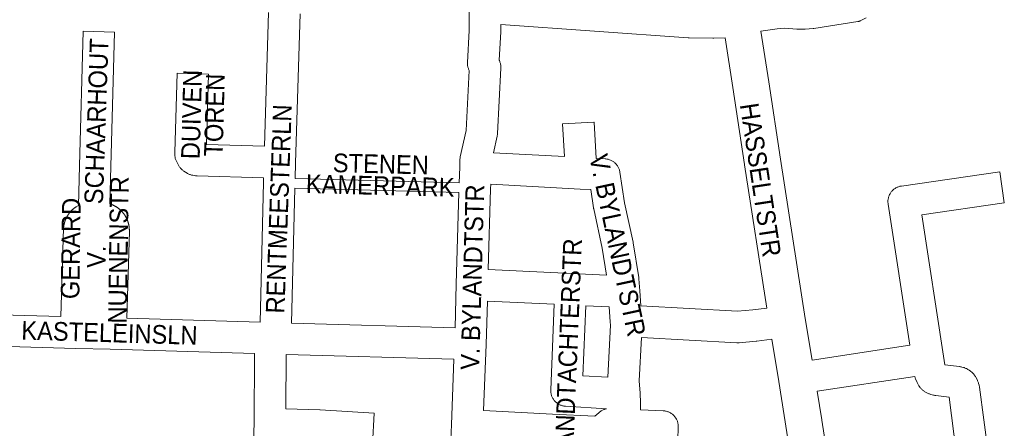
# Model space of a CAD drawing. Header units: metres. Extents: x 123819 to 142731, y 393440 to 405763.
# Tile 184 of 256: x 132969 to 133375, y 397836 to 398005. Entities that reach past the tile are written whole.
import ezdxf
from ezdxf.enums import TextEntityAlignment as Align

# ---------------------------------------------------------------- set-up
doc = ezdxf.new("R2010")
doc.units = ezdxf.units.M
doc.header["$MEASUREMENT"] = 0
for name, color, linetype, lineweight in [('gs-anno-wegen algemeen tekst', 7, 'Continuous', 0), ('gs-knt-aanvullende hoofdweg', 7, 'Continuous', 0), ('gs-knt-fietspaden', 7, 'Continuous', 0), ('gs-knt-paden', 7, 'Continuous', 0), ('gs-knt-wegen algemeen', 7, 'Continuous', 0)]:
    doc.layers.add(name, color=color, linetype=linetype, lineweight=lineweight)
doc.styles.add('Style-Arial', font='arial.ttf')

msp = doc.modelspace()

# ---------------------------------------------------------------- linework, layer by layer
at = {"layer": 'gs-knt-aanvullende hoofdweg', "color": 7, "linetype": 'Continuous', "flags": 128}
for points in [[(133277.31, 397885.67), (133268.14, 397944.9), (133268.13, 397944.94), (133263.37, 397976.82), (133260.13, 397997.35)], [(133274.92, 398000.02), (133278.21, 397979.13), (133278.22, 397979.07), (133282.98, 397947.18), (133293.17, 397881.43), (133296.06, 397864.15)], [(133290.84, 397791.4), (133291.46, 397792.34), (133291.89, 397793.31), (133291.83, 397794.48), (133290.17, 397804.99), (133290.17, 397805.01), (133289.6, 397808.72), (133289.59, 397808.75), (133282.3, 397855.38), (133282.29, 397855.39), (133279.38, 397872.81)], [(133298.16, 397851.3), (133300.06, 397839.46), (133300.07, 397839.41), (133304.44, 397811.06)]]:
    msp.add_lwpolyline(points, dxfattribs=at)
at = {"layer": 'gs-knt-fietspaden', "color": 7, "linetype": 'Continuous', "flags": 128}
msp.add_lwpolyline([(133318.39, 398005.49), (133315.92, 398004.31), (133315.76, 398004.24), (133315.61, 398004.18), (133315.45, 398004.13), (133315.29, 398004.08), (133315.13, 398004.04), (133314.96, 398004.01), (133296.81, 398001.13), (133296.64, 398001.11), (133296.47, 398001.1), (133293.16, 398000.9), (133293.04, 398000.89), (133292.91, 398000.89), (133289.92, 398000.92), (133289.76, 398000.93), (133284.71, 398001.22), (133281.69, 398000.99), (133274.92, 398000.02)], dxfattribs=at)
at = {"layer": 'gs-knt-paden', "color": 7, "linetype": 'Continuous', "flags": 128}
for points in [[(133082.5, 397939.25), (133150.31, 397937.36)], [(133150.19, 397933.35), (133082.41, 397935.23)]]:
    msp.add_lwpolyline(points, dxfattribs=at)
at = {"layer": 'gs-knt-wegen algemeen', "color": 7, "linetype": 'Continuous', "flags": 128}
for points in [[(133150.31, 397937.36), (133150.49, 397943.83), (133150.57, 397946.91), (133150.59, 397947.22), (133150.62, 397947.53), (133150.67, 397947.84), (133150.73, 397948.15), (133153.14, 397958.97), (133154.4, 397983.81), (133154.3, 397984.04), (133154.18, 397984.3), (133154.07, 397984.57), (133153.98, 397984.85), (133153.9, 397985.13), (133153.83, 397985.41), (133153.77, 397985.7), (133153.73, 397985.99), (133153.7, 397986.28), (133153.68, 397986.57), (133153.68, 397986.86), (133153.69, 397987.16), (133154.4, 398000.36), (133154.39, 398009.76), (133154.39, 398011.1)], [(133069.84, 397952.51), (133071.53, 398007.73)], [(133084.54, 398007.22), (133082.66, 397945.64), (133082.5, 397939.25)], [(133260.13, 397997.35), (133255.4, 397997.12), (133255.2, 397997.11), (133255, 397997.11), (133245.23, 397997.24), (133245.04, 397997.24), (133244.85, 397997.25), (133167.42, 398002.77), (133167.42, 398000.2), (133167.42, 398000.02), (133167.41, 397999.84), (133166.78, 397988.09), (133166.88, 397987.88), (133167.01, 397987.59), (133167.12, 397987.29), (133167.22, 397986.99), (133167.31, 397986.68), (133167.37, 397986.37), (133167.43, 397986.05), (133167.47, 397985.74), (133167.49, 397985.42), (133167.5, 397985.1), (133167.49, 397984.78), (133166.12, 397957.76), (133166.1, 397957.49), (133166.07, 397957.22), (133166.03, 397956.94), (133165.97, 397956.67), (133164.43, 397949.77)], [(133205.97, 397962.51), (133206.82, 397947.52), (133210.58, 397947.31), (133210.89, 397947.28), (133211.21, 397947.24), (133211.52, 397947.19), (133211.83, 397947.12), (133212.13, 397947.03), (133212.43, 397946.93), (133212.72, 397946.81), (133213.01, 397946.69), (133213.29, 397946.54), (133213.57, 397946.39), (133213.84, 397946.22), (133214.09, 397946.03), (133214.34, 397945.84), (133214.58, 397945.63), (133214.81, 397945.42), (133215.03, 397945.19), (133215.24, 397944.95), (133215.43, 397944.7), (133215.61, 397944.44), (133215.78, 397944.17), (133215.94, 397943.9), (133216.08, 397943.62), (133216.21, 397943.33), (133216.33, 397943.04), (133216.43, 397942.74), (133216.52, 397942.43), (133216.59, 397942.13), (133216.64, 397941.81), (133218.61, 397929.2), (133222.09, 397912.96), (133222.13, 397912.79), (133222.15, 397912.62), (133224.43, 397898.32), (133224.47, 397898.03), (133224.5, 397897.73), (133224.84, 397892.81), (133225.26, 397886.54), (133265.18, 397884.33), (133271.6, 397884.9), (133277.31, 397885.67)], [(132985.77, 397882.24), (132986.84, 397918.62), (132986.85, 397918.93), (132986.88, 397919.24), (132986.9, 397919.37), (132986.92, 397919.49), (132986.94, 397919.61), (132986.96, 397919.74), (132986.98, 397919.86), (132987, 397919.99), (132987.03, 397920.11), (132987.05, 397920.24), (132987.08, 397920.36), (132987.11, 397920.48), (132987.14, 397920.61), (132987.17, 397920.73), (132987.2, 397920.85), (132987.24, 397920.97), (132987.27, 397921.09), (132987.31, 397921.21), (132987.31, 397921.22), (132987.35, 397921.34), (132987.39, 397921.46), (132987.43, 397921.58), (132987.47, 397921.7), (132987.51, 397921.82), (132987.56, 397921.93), (132987.6, 397922.05), (132987.65, 397922.16), (132987.65, 397922.18), (132987.7, 397922.29), (132987.75, 397922.41), (132987.8, 397922.52), (132987.85, 397922.64), (132987.91, 397922.75), (132987.96, 397922.86), (132988.02, 397922.98), (132988.07, 397923.09), (132988.13, 397923.2), (132988.19, 397923.32), (132988.25, 397923.43), (132988.31, 397923.54), (132988.38, 397923.65), (132988.44, 397923.75), (132988.51, 397923.86), (132988.57, 397923.97), (132988.64, 397924.08), (132988.71, 397924.18), (132988.78, 397924.29), (132988.85, 397924.39), (132988.92, 397924.5), (132989, 397924.6), (132989.07, 397924.7), (132989.15, 397924.8), (132989.23, 397924.9), (132989.3, 397925), (132989.38, 397925.1), (132989.46, 397925.2), (132989.54, 397925.29), (132989.62, 397925.39), (132989.71, 397925.48), (132989.8, 397925.58), (132989.88, 397925.68), (132989.97, 397925.77), (132990.05, 397925.86), (132990.14, 397925.95), (132990.23, 397926.04), (132990.32, 397926.12), (132990.41, 397926.21), (132990.5, 397926.3), (132990.51, 397926.31), (132990.61, 397926.39), (132990.7, 397926.48), (132990.79, 397926.56), (132990.89, 397926.64), (132990.98, 397926.72), (132991.08, 397926.8), (132991.17, 397926.88), (132991.28, 397926.96), (132991.38, 397927.04), (132991.48, 397927.11), (132991.58, 397927.19), (132991.68, 397927.26), (132991.79, 397927.33), (132991.89, 397927.41), (132991.99, 397927.48), (132992.1, 397927.55), (132992.97, 397928.06), (132993.41, 397944.46)], [(132993.41, 397944.46), (132993.41, 397944.46), (132993.41, 397944.46)], [(132993.41, 397944.46), (132993.41, 397944.46), (132993.41, 397944.46)], [(133006.43, 397944.1), (133006.01, 397928.69), (133006.12, 397928.66), (133006.24, 397928.62), (133006.35, 397928.58), (133006.47, 397928.53), (133006.58, 397928.49), (133006.7, 397928.45), (133006.81, 397928.4), (133006.93, 397928.36), (133006.95, 397928.35), (133007.06, 397928.3), (133007.17, 397928.25), (133007.28, 397928.2), (133007.39, 397928.15), (133007.5, 397928.1), (133007.61, 397928.05), (133007.71, 397927.99), (133007.82, 397927.94), (133007.85, 397927.93), (133007.95, 397927.87), (133008.06, 397927.81), (133008.17, 397927.75), (133008.27, 397927.69), (133008.38, 397927.63), (133008.48, 397927.57), (133008.58, 397927.51), (133008.68, 397927.44), (133008.7, 397927.43), (133008.8, 397927.37), (133008.9, 397927.3), (133009.01, 397927.23), (133009.11, 397927.16), (133009.21, 397927.09), (133009.31, 397927.02), (133009.41, 397926.95), (133009.5, 397926.87), (133009.6, 397926.79), (133009.7, 397926.72), (133009.79, 397926.64), (133009.89, 397926.56), (133009.98, 397926.48), (133010.07, 397926.41), (133010.17, 397926.32), (133010.26, 397926.24), (133010.27, 397926.23), (133010.36, 397926.15), (133010.45, 397926.06), (133010.54, 397925.98), (133010.62, 397925.89), (133010.71, 397925.81), (133010.79, 397925.72), (133010.88, 397925.64), (133010.96, 397925.55), (133010.98, 397925.53), (133011.06, 397925.44), (133011.14, 397925.35), (133011.22, 397925.26), (133011.3, 397925.16), (133011.38, 397925.07), (133011.46, 397924.97), (133011.53, 397924.88), (133011.61, 397924.78), (133011.69, 397924.68), (133011.76, 397924.58), (133011.83, 397924.48), (133011.91, 397924.38), (133011.98, 397924.28), (133012.05, 397924.18), (133012.11, 397924.08), (133012.18, 397923.97), (133012.25, 397923.87), (133012.31, 397923.76), (133012.38, 397923.66), (133012.44, 397923.56), (133012.5, 397923.45), (133012.56, 397923.35), (133012.62, 397923.24), (133012.68, 397923.13), (133012.69, 397923.11), (133012.75, 397923), (133012.8, 397922.89), (133012.85, 397922.79), (133012.91, 397922.68), (133012.96, 397922.57), (133013.01, 397922.46), (133013.06, 397922.35), (133013.1, 397922.24), (133013.11, 397922.21), (133013.16, 397922.1), (133013.21, 397921.99), (133013.25, 397921.87), (133013.3, 397921.76), (133013.34, 397921.65), (133013.38, 397921.53), (133013.42, 397921.41), (133013.46, 397921.3), (133013.5, 397921.18), (133013.53, 397921.06), (133013.57, 397920.94), (133013.6, 397920.83), (133013.63, 397920.71), (133013.66, 397920.59), (133013.69, 397920.47), (133013.72, 397920.35), (133013.75, 397920.22), (133013.78, 397920.1), (133013.8, 397919.98), (133013.83, 397919.86), (133013.85, 397919.74), (133013.87, 397919.62), (133013.89, 397919.5), (133013.91, 397919.38), (133013.91, 397919.36), (133013.93, 397919.24), (133013.94, 397919.12), (133013.96, 397919), (133013.97, 397918.88), (133013.98, 397918.76), (133013.99, 397918.64), (133014, 397918.52), (133014.01, 397918.38), (133014.01, 397918.25), (133014.02, 397918.13), (133014.02, 397918.01), (133014.03, 397917.89), (133014.03, 397917.76), (133014.03, 397917.64), (133014.03, 397917.52), (133014.02, 397917.4), (133014.02, 397917.39), (133014.02, 397917.39)], [(133006.43, 397944.11), (133006.43, 397944.11), (133006.43, 397944.1)], [(133006.43, 397944.11), (133006.43, 397944.11), (133006.43, 397944.1)], [(133068.05, 397879.87), (133069.44, 397937.58), (133069.49, 397939.49)], [(133163.32, 397936.8), (133163.27, 397934.99), (133162.29, 397901.54)], [(133162.29, 397901.54), (133211.1, 397899.23), (133209.32, 397910.4), (133205.84, 397926.65), (133205.81, 397926.83), (133205.78, 397927.01), (133204.59, 397934.61), (133200.29, 397934.85), (133163.32, 397936.8)], [(133082.41, 397935.23), (133081.06, 397879.49)], [(133148.56, 397877.53), (133149.09, 397895.53), (133150.19, 397933.35)], [(133014.02, 397917.39), (133012.99, 397881.46)], [(133161.91, 397888.53), (133161.39, 397870.58), (133160.33, 397843.39)], [(133160.33, 397843.39), (133188.8, 397841.85), (133206.36, 397840.99), (133207.94, 397842.45), (133208.17, 397842.65), (133208.41, 397842.84), (133208.65, 397843.02), (133208.9, 397843.19), (133209.16, 397843.34), (133209.43, 397843.48), (133209.7, 397843.61), (133209.98, 397843.73), (133210.26, 397843.83), (133210.55, 397843.92), (133210.84, 397844), (133211.07, 397844.05), (133194.19, 397845.13), (133193.88, 397845.16), (133193.56, 397845.2), (133193.25, 397845.26), (133192.95, 397845.33), (133192.64, 397845.42), (133192.35, 397845.52), (133192.05, 397845.63), (133191.76, 397845.76), (133191.48, 397845.91), (133191.21, 397846.07), (133190.94, 397846.24), (133190.69, 397846.42), (133190.44, 397846.61), (133190.2, 397846.82), (133189.97, 397847.04), (133189.76, 397847.27), (133189.55, 397847.51), (133189.36, 397847.76), (133189.18, 397848.01), (133189.01, 397848.28), (133188.85, 397848.55), (133188.71, 397848.84), (133188.58, 397849.12), (133188.47, 397849.42), (133188.37, 397849.72), (133188.28, 397850.02), (133188.21, 397850.33), (133188.16, 397850.64), (133188.12, 397850.95), (133188.09, 397851.27), (133188.08, 397851.58), (133188.09, 397851.9), (133189.54, 397887.22), (133161.91, 397888.53)], [(132948.62, 397883.71), (132950.99, 397883.22), (132985.77, 397882.24)], [(133201.36, 397857.74), (133211.72, 397857.1), (133212.74, 397878.67), (133212.66, 397879.92), (133212.24, 397886.14), (133202.55, 397886.6), (133201.36, 397857.74)], [(133012.99, 397881.46), (133068.05, 397879.87)], [(133081.06, 397879.49), (133148.56, 397877.53)], [(133065.77, 397866.91), (133006.1, 397868.63), (132991.9, 397869.04), (132950.05, 397870.22), (132949.76, 397870.23), (132949.48, 397870.26), (132949.19, 397870.3), (132948.91, 397870.35), (132940.61, 397872.07), (132940.56, 397872.08), (132933.38, 397873.63), (132892.69, 397874.9)], [(133064.52, 397809.89), (133065.62, 397837.93), (133065.77, 397866.91)], [(133148.12, 397864.52), (133078.79, 397866.53)], [(133146.83, 397831.36), (133147.07, 397837.49), (133148.12, 397864.52)], [(133355.58, 397826.13), (133352.61, 397848.91), (133347.11, 397849.55), (133346.81, 397849.59), (133346.51, 397849.64), (133346.21, 397849.72), (133345.15, 397849.99), (133344.86, 397850.08), (133344.56, 397850.18), (133344.27, 397850.29), (133343.99, 397850.42), (133343.14, 397850.83), (133342.88, 397850.96), (133342.62, 397851.11), (133342.38, 397851.26), (133342.14, 397851.43), (133341.9, 397851.6), (133341.68, 397851.79), (133341.47, 397851.99), (133341.26, 397852.19), (133341.06, 397852.41), (133340.87, 397852.63), (133340.7, 397852.86), (133340.18, 397853.58), (133340.01, 397853.83), (133339.84, 397854.08), (133339.7, 397854.35), (133339.56, 397854.62), (133339.44, 397854.89), (133338.8, 397856.42), (133338.68, 397856.71), (133338.58, 397857.01), (133338.5, 397857.31), (133338.47, 397857.44), (133298.16, 397851.3)], [(133363.34, 397857.67), (133363.5, 397857.41), (133363.65, 397857.15), (133364.32, 397855.88), (133364.44, 397855.63), (133364.56, 397855.37), (133364.66, 397855.1), (133364.76, 397854.83), (133364.84, 397854.56), (133365.04, 397853.84), (133365.11, 397853.55), (133365.17, 397853.26), (133365.21, 397852.96), (133368.73, 397826.04)]]:
    msp.add_lwpolyline(points, dxfattribs=at)
for points in [[(132993.41, 397944.46), (132994.91, 398000.03, -0.385658), (132994.92, 398000.04), (133007.92, 397999.69, -0.385656), (133007.93, 397999.68), (133006.43, 397944.11)], [(133069.49, 397939.49), (133041.99, 397940.28), (133041.69, 397940.29), (133041.38, 397940.32), (133041.08, 397940.37), (133040.26, 397940.51), (133039.98, 397940.56), (133039.7, 397940.63), (133039.42, 397940.71), (133039.15, 397940.8), (133038.88, 397940.9), (133038.61, 397941.02), (133038.36, 397941.14), (133038.1, 397941.28), (133037.86, 397941.43), (133036.56, 397942.25), (133036.31, 397942.42), (133036.06, 397942.61), (133035.83, 397942.8), (133035.6, 397943), (133035.38, 397943.22), (133035.17, 397943.44), (133034.97, 397943.68), (133034.79, 397943.92), (133034.62, 397944.17), (133034.45, 397944.43), (133034.3, 397944.7), (133033.59, 397946.05), (133033.44, 397946.34), (133033.32, 397946.62), (133033.2, 397946.92), (133033.11, 397947.22), (133033.02, 397947.52), (133032.95, 397947.83), (133032.9, 397948.14), (133032.86, 397948.45), (133032.78, 397949.22), (133032.76, 397949.5), (133032.75, 397949.78), (133032.75, 397950.06), (133033.71, 397982.65, -0.385571), (133033.72, 397982.66), (133046.71, 397982.28, -0.385572), (133046.72, 397982.27), (133045.87, 397953.19), (133069.84, 397952.51)], [(133164.43, 397949.77), (133193.73, 397948.23), (133192.97, 397961.78, -0.355579), (133192.98, 397961.79), (133205.96, 397962.52, -0.355578), (133205.97, 397962.51)], [(133296.06, 397864.15), (133336.43, 397870.3), (133327.45, 397928.65), (133327.41, 397928.96), (133327.39, 397929.27), (133327.38, 397929.58), (133327.38, 397929.9), (133327.4, 397930.21), (133327.44, 397930.52), (133327.49, 397930.82), (133327.55, 397931.13), (133327.63, 397931.43), (133327.72, 397931.73), (133327.83, 397932.02), (133327.95, 397932.31), (133328.08, 397932.59), (133328.23, 397932.86), (133328.39, 397933.13), (133328.56, 397933.39), (133328.75, 397933.64), (133328.95, 397933.88), (133329.15, 397934.11), (133329.37, 397934.33), (133329.6, 397934.54), (133329.84, 397934.74), (133330.09, 397934.93), (133330.35, 397935.11), (133330.61, 397935.27), (133330.89, 397935.42), (133331.17, 397935.56), (133331.45, 397935.68), (133331.74, 397935.79), (133332.04, 397935.88), (133332.34, 397935.97), (133332.64, 397936.03), (133332.95, 397936.09), (133373.56, 397941.99, -0.370056), (133373.57, 397941.99), (133375.45, 397929.12, -0.370056), (133375.44, 397929.11), (133341.32, 397924.15), (133350.29, 397865.85), (133350.87, 397862.22), (133356.88, 397861.52), (133357.12, 397861.48), (133357.36, 397861.44), (133357.6, 397861.39), (133357.84, 397861.33), (133358.57, 397861.13), (133358.82, 397861.06), (133359.06, 397860.98), (133359.3, 397860.88), (133359.54, 397860.78), (133359.77, 397860.67), (133360.2, 397860.45), (133360.44, 397860.33), (133360.68, 397860.19), (133360.91, 397860.05), (133361.13, 397859.89), (133361.34, 397859.73), (133361.55, 397859.55), (133362.15, 397859.03), (133362.38, 397858.83), (133362.59, 397858.62), (133362.79, 397858.39), (133362.99, 397858.16), (133363.17, 397857.92), (133363.34, 397857.67)], [(133279.38, 397872.81), (133273.19, 397871.97), (133272.9, 397871.94), (133265.87, 397871.32), (133265.56, 397871.3), (133265.24, 397871.29), (133264.93, 397871.3), (133225.53, 397873.49), (133224.68, 397855.66), (133224.98, 397850.54), (133225.21, 397846.54), (133225.22, 397846.32), (133225.22, 397846.1), (133225.21, 397845.88), (133225.12, 397843.64), (133234.55, 397843.24), (133234.87, 397843.22), (133235.19, 397843.18), (133235.5, 397843.13), (133235.82, 397843.06), (133236.12, 397842.98), (133236.43, 397842.88), (133236.73, 397842.77), (133237.02, 397842.64), (133237.3, 397842.5), (133237.58, 397842.34), (133237.85, 397842.17), (133238.12, 397841.99), (133238.37, 397841.8), (133238.61, 397841.59), (133238.85, 397841.37), (133239.07, 397841.14), (133239.28, 397840.9), (133239.48, 397840.65), (133239.66, 397840.39), (133239.83, 397840.13), (133239.99, 397839.85), (133240.14, 397839.57), (133240.27, 397839.27), (133240.39, 397838.98), (133240.49, 397838.68), (133240.58, 397838.37), (133240.65, 397838.06), (133240.71, 397837.74), (133240.75, 397837.43), (133240.78, 397837.11), (133240.79, 397836.79), (133240.78, 397836.47), (133240.57, 397831.27, -0.326972)], [(133078.79, 397866.53), (133078.67, 397844.08), (133092.67, 397843.6), (133092.83, 397843.59), (133115.17, 397842.25), (133115.18, 397842.25, -0.399725), (133115.19, 397842.24), (133115.19, 397842.23), (133114.41, 397829.26, -0.384612)]]:
    msp.add_lwpolyline(points, format="xyb", dxfattribs=at)

# ---------------------------------------------------------------- texts
at = {"layer": 'gs-anno-wegen algemeen tekst', "color": 7, "style": 'Style-Arial', "width": 0.909091}
for s, rotation, p in [('SCHAARHOUT', 88.0438, (133000.42, 397962.81)), ('DUIVEN', 88.4472, (133039.72, 397965.65)), ('TOREN', 88.4472, (133049.17, 397965.37)), ('RENTMEESTERLN', 87.9483, (133075.75, 397926.62)), ('STENEN', 358.556, (133117.92, 397945.2)), ('KAMERPARK', 358.556, (133117.65, 397936.26)), ('NUENENSTR', 89.1901, (133009.53, 397909.71)), ('V. BYLANDTSTR', 88.4035, (133155.74, 397898.44)), ('GERARD', 89.1901, (132989.8, 397910.3)), ('V. ', 89.1901, (133000.43, 397908.23)), ('KASTELEINSLN', 358.2521, (133005.82, 397875.43))]:
    msp.add_text(s, height=7.7, rotation=rotation, dxfattribs=at).set_placement(p, align=Align.MIDDLE_CENTER)
at = {"layer": 'gs-anno-wegen algemeen tekst', "color": 7, "linetype": 'Continuous', "style": 'Style-Arial', "width": 0.909091}
for s, rotation, p in [('V. BYLANDTSTR', 282.0855, (133215.73, 397911.6)), ('V. BYLANDTACHTERSTR', 87.6429, (133194.77, 397856.06))]:
    msp.add_text(s, height=7.7, rotation=rotation, dxfattribs=at).set_placement(p, align=Align.MIDDLE_CENTER)
at = {"layer": 'gs-anno-wegen algemeen tekst', "color": 7, "insert": (133274.71, 397938.59), "char_height": 7.7, "attachment_point": 5, "rotation": 278.5822, "line_spacing_factor": 0.6, "style": 'Style-Arial'}
msp.add_mtext('\\H1x;\\W0.909091;HASSELTSTR^J', dxfattribs=at)

doc.saveas('drawing.dxf')
